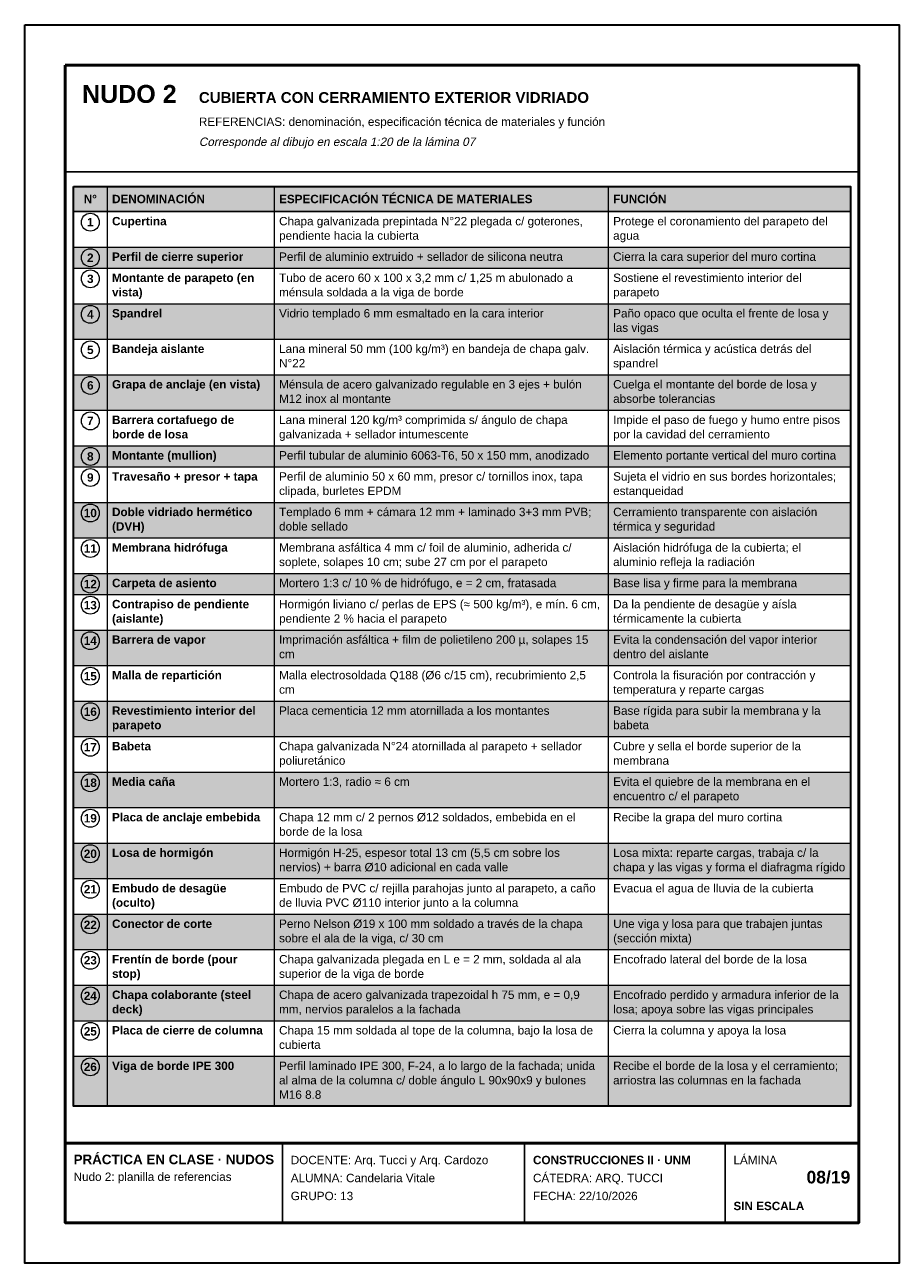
# Model space of a CAD drawing. Header units: millimetres. Extents: x 6 to 4194, y 6 to 5934.
import ezdxf
from ezdxf.enums import TextEntityAlignment as Align

# ---------------------------------------------------------------- set-up
doc = ezdxf.new("R2010")
doc.units = ezdxf.units.MM
doc.header["$LTSCALE"] = 20
for name, color, linetype in [('X-MARCO', 7, 'Continuous'), ('X-ROTULO', 7, 'Continuous'), ('X-TABLA', 7, 'Continuous'), ('X-TEXTOS', 7, 'Continuous')]:
    doc.layers.add(name, color=color, linetype=linetype)
doc.styles.add('ARIAL', font='arial.ttf')
doc.styles.add('ARIAL-B', font='arialbd.ttf')

msp = doc.modelspace()

# ---------------------------------------------------------------- hatches: boundary and pattern name
at = {"layer": 'X-TABLA', "true_color": 0xd9d9d9}
h = msp.add_hatch(color=254, dxfattribs=at)
h.dxf.hatch_style = 1
h.paths.add_polyline_path([(240, 5160), (3960, 5160), (3960, 5040), (240, 5040)])
at = {"layer": 'X-TABLA', "true_color": 0xf2f2f2}
h = msp.add_hatch(color=7, dxfattribs=at)
h.dxf.hatch_style = 1
h.paths.add_polyline_path([(240, 4870), (3960, 4870), (3960, 4769), (240, 4769)])
h = msp.add_hatch(color=7, dxfattribs=at)
h.dxf.hatch_style = 1
h.paths.add_polyline_path([(240, 4599), (3960, 4599), (3960, 4429), (240, 4429)])
h = msp.add_hatch(color=7, dxfattribs=at)
h.dxf.hatch_style = 1
h.paths.add_polyline_path([(240, 4259), (3960, 4259), (3960, 4089), (240, 4089)])
h = msp.add_hatch(color=7, dxfattribs=at)
h.dxf.hatch_style = 1
h.paths.add_polyline_path([(240, 3919), (3960, 3919), (3960, 3818), (240, 3818)])
h = msp.add_hatch(color=7, dxfattribs=at)
h.dxf.hatch_style = 1
h.paths.add_polyline_path([(240, 3648), (3960, 3648), (3960, 3478), (240, 3478)])
h = msp.add_hatch(color=7, dxfattribs=at)
h.dxf.hatch_style = 1
h.paths.add_polyline_path([(240, 3308), (3960, 3308), (3960, 3207), (240, 3207)])
h = msp.add_hatch(color=7, dxfattribs=at)
h.dxf.hatch_style = 1
h.paths.add_polyline_path([(240, 3037), (3960, 3037), (3960, 2867), (240, 2867)])
h = msp.add_hatch(color=7, dxfattribs=at)
h.dxf.hatch_style = 1
h.paths.add_polyline_path([(240, 2697), (3960, 2697), (3960, 2527), (240, 2527)])
h = msp.add_hatch(color=7, dxfattribs=at)
h.dxf.hatch_style = 1
h.paths.add_polyline_path([(240, 2357), (3960, 2357), (3960, 2187), (240, 2187)])
h = msp.add_hatch(color=7, dxfattribs=at)
h.dxf.hatch_style = 1
h.paths.add_polyline_path([(240, 2017), (3960, 2017), (3960, 1847), (240, 1847)])
h = msp.add_hatch(color=7, dxfattribs=at)
h.dxf.hatch_style = 1
h.paths.add_polyline_path([(240, 1677), (3960, 1677), (3960, 1507), (240, 1507)])
h = msp.add_hatch(color=7, dxfattribs=at)
h.dxf.hatch_style = 1
h.paths.add_polyline_path([(240, 1337), (3960, 1337), (3960, 1167), (240, 1167)])
h = msp.add_hatch(color=7, dxfattribs=at)
h.dxf.hatch_style = 1
h.paths.add_polyline_path([(240, 997), (3960, 997), (3960, 758), (240, 758)])

# ---------------------------------------------------------------- linework, layer by layer
at = {"layer": 'X-MARCO', "lineweight": 30}
msp.add_lwpolyline([(6, 5934), (4194, 5934), (4194, 6), (6, 6)], close=True, dxfattribs=at)
at = {"layer": 'X-MARCO', "lineweight": 50}
msp.add_lwpolyline([(200, 5740), (4000, 5740), (4000, 200), (200, 200)], close=True, dxfattribs=at)
at = {"layer": 'X-ROTULO', "lineweight": 50}
msp.add_lwpolyline([(200, 580), (4000, 580), (4000, 200), (200, 200)], close=True, dxfattribs=at)
at = {"layer": 'X-ROTULO', "lineweight": 25}
for points in [[(1240, 580), (1240, 200)], [(2400, 580), (2400, 200)], [(3360, 580), (3360, 200)]]:
    msp.add_lwpolyline(points, dxfattribs=at)
at = {"layer": 'X-TABLA', "lineweight": 25}
msp.add_lwpolyline([(240, 5160), (3960, 5160), (3960, 5040), (240, 5040)], close=True, dxfattribs=at)
at = {"layer": 'X-TABLA', "lineweight": 30}
msp.add_lwpolyline([(240, 5160), (3960, 5160), (3960, 758), (240, 758)], close=True, dxfattribs=at)
at = {"layer": 'X-TABLA', "lineweight": 13}
for points in [[(400, 5160), (400, 758)], [(1200, 5160), (1200, 758)], [(2800, 5160), (2800, 758)], [(240, 4870), (3960, 4870)], [(240, 4769), (3960, 4769)], [(240, 4599), (3960, 4599)], [(240, 4429), (3960, 4429)], [(240, 4259), (3960, 4259)], [(240, 4089), (3960, 4089)], [(240, 3919), (3960, 3919)], [(240, 3818), (3960, 3818)], [(240, 3648), (3960, 3648)], [(240, 3478), (3960, 3478)], [(240, 3308), (3960, 3308)], [(240, 3207), (3960, 3207)], [(240, 3037), (3960, 3037)], [(240, 2867), (3960, 2867)], [(240, 2697), (3960, 2697)], [(240, 2527), (3960, 2527)], [(240, 2357), (3960, 2357)], [(240, 2187), (3960, 2187)], [(240, 2017), (3960, 2017)], [(240, 1847), (3960, 1847)], [(240, 1677), (3960, 1677)], [(240, 1507), (3960, 1507)], [(240, 1337), (3960, 1337)], [(240, 1167), (3960, 1167)], [(240, 997), (3960, 997)], [(240, 758), (3960, 758)]]:
    msp.add_lwpolyline(points, dxfattribs=at)
at = {"layer": 'X-TABLA', "lineweight": 18}
for centre in [(320, 4989), (320, 4819), (320, 4718), (320, 4548), (320, 4378), (320, 4208), (320, 4038), (320, 3868), (320, 3767), (320, 3597), (320, 3427), (320, 3257), (320, 3156), (320, 2986), (320, 2816), (320, 2646), (320, 2476), (320, 2306), (320, 2136), (320, 1966), (320, 1796), (320, 1626), (320, 1456), (320, 1286), (320, 1116), (320, 946)]:
    msp.add_circle(centre, 43, dxfattribs=at)
at = {"layer": 'X-TEXTOS', "lineweight": 25}
msp.add_lwpolyline([(200, 5230), (4000, 5230)], dxfattribs=at)

# ---------------------------------------------------------------- texts
at = {"layer": 'X-ROTULO'}
for s, height, style, p in [('PRÁCTICA EN CLASE · NUDOS', 45.824, 'ARIAL-B', (240, 480)), ('DOCENTE: Arq. Tucci y Arq. Cardozo', 40.096, 'ARIAL', (1280, 480)), ('CONSTRUCCIONES II · UNM', 40.096, 'ARIAL-B', (2440, 480)), ('LÁMINA', 40.1, 'ARIAL', (3400, 480)), ('Nudo 2: planilla de referencias', 40.096, 'ARIAL', (240, 400)), ('ALUMNA: Candelaria Vitale', 40.096, 'ARIAL', (1280, 394)), ('CÁTEDRA: ARQ. TUCCI', 40.096, 'ARIAL', (2440, 394)), ('GRUPO: 13', 40.1, 'ARIAL', (1280, 308)), ('FECHA: 22/10/2026', 40.096, 'ARIAL', (2440, 308)), ('SIN ESCALA', 40.1, 'ARIAL-B', (3400, 260))]:
    msp.add_text(s, height=height, dxfattribs=dict(at, style=style)).set_placement(p)
at = {"layer": 'X-ROTULO', "style": 'ARIAL-B'}
msp.add_text('08/19', height=60.14, dxfattribs=at).set_placement((3960, 388), align=Align.RIGHT)
at = {"layer": 'X-TABLA', "style": 'ARIAL-B'}
for s, p in [('N°', (320, 5080)), ('1', (320, 4969)), ('2', (320, 4799)), ('3', (320, 4698)), ('4', (320, 4528)), ('5', (320, 4358)), ('6', (320, 4188)), ('7', (320, 4018)), ('8', (320, 3848)), ('9', (320, 3747)), ('10', (320, 3577)), ('11', (320, 3407)), ('12', (320, 3237)), ('13', (320, 3136)), ('14', (320, 2966)), ('15', (320, 2796)), ('16', (320, 2626)), ('17', (320, 2456)), ('18', (320, 2286)), ('19', (320, 2116)), ('20', (320, 1946)), ('21', (320, 1776)), ('22', (320, 1606)), ('23', (320, 1436)), ('24', (320, 1266)), ('25', (320, 1096)), ('26', (320, 926))]:
    msp.add_text(s, height=40.1, dxfattribs=at).set_placement(p, align=Align.CENTER)
at = {"layer": 'X-TABLA'}
for s, height, style, p in [('DENOMINACIÓN', 40.096, 'ARIAL-B', (424, 5080)), ('ESPECIFICACIÓN TÉCNICA DE MATERIALES', 40.096, 'ARIAL-B', (1224, 5080)), ('FUNCIÓN', 40.1, 'ARIAL-B', (2824, 5080)), ('Cupertina', 40.1, 'ARIAL-B', (424, 4974)), ('Chapa galvanizada prepintada N°22 plegada c/ goterones,', 40.096, 'ARIAL', (1224, 4974)), ('Protege el coronamiento del parapeto del', 40.096, 'ARIAL', (2824, 4974)), ('pendiente hacia la cubierta', 40.096, 'ARIAL', (1224, 4905)), ('agua', 40.1, 'ARIAL', (2824, 4905)), ('Perfil de cierre superior', 40.096, 'ARIAL-B', (424, 4804)), ('Perfil de aluminio extruido + sellador de silicona neutra', 40.096, 'ARIAL', (1224, 4804)), ('Cierra la cara superior del muro cortina', 40.096, 'ARIAL', (2824, 4804)), ('Montante de parapeto (en', 40.096, 'ARIAL-B', (424, 4703)), ('Tubo de acero 60 x 100 x 3,2 mm c/ 1,25 m abulonado a', 40.096, 'ARIAL', (1224, 4703)), ('Sostiene el revestimiento interior del', 40.096, 'ARIAL', (2824, 4703)), ('vista)', 40.1, 'ARIAL-B', (424, 4634)), ('ménsula soldada a la viga de borde', 40.096, 'ARIAL', (1224, 4634)), ('parapeto', 40.1, 'ARIAL', (2824, 4634)), ('Spandrel', 40.1, 'ARIAL-B', (424, 4533)), ('Vidrio templado 6 mm esmaltado en la cara interior', 40.096, 'ARIAL', (1224, 4533)), ('Paño opaco que oculta el frente de losa y', 40.096, 'ARIAL', (2824, 4533)), ('las vigas', 40.1, 'ARIAL', (2824, 4464)), ('Bandeja aislante', 40.096, 'ARIAL-B', (424, 4363)), ('Lana mineral 50 mm (100 kg/m³) en bandeja de chapa galv.', 40.096, 'ARIAL', (1224, 4363)), ('Aislación térmica y acústica detrás del', 40.096, 'ARIAL', (2824, 4363)), ('N°22', 40.1, 'ARIAL', (1224, 4294)), ('spandrel', 40.1, 'ARIAL', (2824, 4294)), ('Grapa de anclaje (en vista)', 40.096, 'ARIAL-B', (424, 4193)), ('Ménsula de acero galvanizado regulable en 3 ejes + bulón', 40.096, 'ARIAL', (1224, 4193)), ('Cuelga el montante del borde de losa y', 40.096, 'ARIAL', (2824, 4193)), ('M12 inox al montante', 40.096, 'ARIAL', (1224, 4124)), ('absorbe tolerancias', 40.096, 'ARIAL', (2824, 4124)), ('Barrera cortafuego de', 40.096, 'ARIAL-B', (424, 4023)), ('Lana mineral 120 kg/m³ comprimida s/ ángulo de chapa', 40.096, 'ARIAL', (1224, 4023)), ('Impide el paso de fuego y humo entre pisos', 40.096, 'ARIAL', (2824, 4023)), ('borde de losa', 40.096, 'ARIAL-B', (424, 3954)), ('galvanizada + sellador intumescente', 40.096, 'ARIAL', (1224, 3954)), ('por la cavidad del cerramiento', 40.096, 'ARIAL', (2824, 3954)), ('Montante (mullion)', 40.096, 'ARIAL-B', (424, 3853)), ('Perfil tubular de aluminio 6063-T6, 50 x 150 mm, anodizado', 40.096, 'ARIAL', (1224, 3853)), ('Elemento portante vertical del muro cortina', 40.096, 'ARIAL', (2824, 3853)), ('Travesaño + presor + tapa', 40.096, 'ARIAL-B', (424, 3752)), ('Perfil de aluminio 50 x 60 mm, presor c/ tornillos inox, tapa', 40.096, 'ARIAL', (1224, 3752)), ('Sujeta el vidrio en sus bordes horizontales;', 40.096, 'ARIAL', (2824, 3752)), ('clipada, burletes EPDM', 40.096, 'ARIAL', (1224, 3683)), ('estanqueidad', 40.096, 'ARIAL', (2824, 3683)), ('Doble vidriado hermético', 40.096, 'ARIAL-B', (424, 3582)), ('Templado 6 mm + cámara 12 mm + laminado 3+3 mm PVB;', 40.096, 'ARIAL', (1224, 3582)), ('Cerramiento transparente con aislación', 40.096, 'ARIAL', (2824, 3582)), ('(DVH)', 40.1, 'ARIAL-B', (424, 3513)), ('térmica y seguridad', 40.096, 'ARIAL', (2824, 3513)), ('doble sellado', 40.096, 'ARIAL', (1224, 3513)), ('Membrana hidrófuga', 40.096, 'ARIAL-B', (424, 3412)), ('Membrana asfáltica 4 mm c/ foil de aluminio, adherida c/', 40.096, 'ARIAL', (1224, 3412)), ('Aislación hidrófuga de la cubierta; el', 40.096, 'ARIAL', (2824, 3412)), ('soplete, solapes 10 cm; sube 27 cm por el parapeto', 40.096, 'ARIAL', (1224, 3343)), ('aluminio refleja la radiación', 40.096, 'ARIAL', (2824, 3343)), ('Carpeta de asiento', 40.096, 'ARIAL-B', (424, 3242)), ('Mortero 1:3 c/ 10 % de hidrófugo, e = 2 cm, fratasada', 40.096, 'ARIAL', (1224, 3242)), ('Base lisa y firme para la membrana', 40.096, 'ARIAL', (2824, 3242)), ('Contrapiso de pendiente', 40.096, 'ARIAL-B', (424, 3141)), ('Hormigón liviano c/ perlas de EPS (≈ 500 kg/m³), e mín. 6 cm,', 40.096, 'ARIAL', (1224, 3141)), ('Da la pendiente de desagüe y aísla', 40.096, 'ARIAL', (2824, 3141)), ('(aislante)', 40.1, 'ARIAL-B', (424, 3072)), ('pendiente 2 % hacia el parapeto', 40.096, 'ARIAL', (1224, 3072)), ('térmicamente la cubierta', 40.096, 'ARIAL', (2824, 3072)), ('Barrera de vapor', 40.096, 'ARIAL-B', (424, 2971)), ('Imprimación asfáltica + film de polietileno 200 µ, solapes 15', 40.096, 'ARIAL', (1224, 2971)), ('Evita la condensación del vapor interior', 40.096, 'ARIAL', (2824, 2971)), ('cm', 40.1, 'ARIAL', (1224, 2902)), ('dentro del aislante', 40.096, 'ARIAL', (2824, 2902)), ('Malla de repartición', 40.096, 'ARIAL-B', (424, 2801)), ('Malla electrosoldada Q188 (Ø6 c/15 cm), recubrimiento 2,5', 40.096, 'ARIAL', (1224, 2801)), ('Controla la fisuración por contracción y', 40.096, 'ARIAL', (2824, 2801)), ('cm', 40.1, 'ARIAL', (1224, 2732)), ('temperatura y reparte cargas', 40.096, 'ARIAL', (2824, 2732)), ('Revestimiento interior del', 40.096, 'ARIAL-B', (424, 2631)), ('Placa cementicia 12 mm atornillada a los montantes', 40.096, 'ARIAL', (1224, 2631)), ('Base rígida para subir la membrana y la', 40.096, 'ARIAL', (2824, 2631)), ('parapeto', 40.1, 'ARIAL-B', (424, 2562)), ('babeta', 40.1, 'ARIAL', (2824, 2562)), ('Babeta', 40.1, 'ARIAL-B', (424, 2461)), ('Chapa galvanizada N°24 atornillada al parapeto + sellador', 40.096, 'ARIAL', (1224, 2461)), ('Cubre y sella el borde superior de la', 40.096, 'ARIAL', (2824, 2461)), ('poliuretánico', 40.096, 'ARIAL', (1224, 2392)), ('membrana', 40.1, 'ARIAL', (2824, 2392)), ('Media caña', 40.1, 'ARIAL-B', (424, 2291)), ('Mortero 1:3, radio ≈ 6 cm', 40.096, 'ARIAL', (1224, 2291)), ('Evita el quiebre de la membrana en el', 40.096, 'ARIAL', (2824, 2291)), ('encuentro c/ el parapeto', 40.096, 'ARIAL', (2824, 2222)), ('Placa de anclaje embebida', 40.096, 'ARIAL-B', (424, 2121)), ('Chapa 12 mm c/ 2 pernos Ø12 soldados, embebida en el', 40.096, 'ARIAL', (1224, 2121)), ('Recibe la grapa del muro cortina', 40.096, 'ARIAL', (2824, 2121)), ('borde de la losa', 40.096, 'ARIAL', (1224, 2052)), ('Losa de hormigón', 40.096, 'ARIAL-B', (424, 1951)), ('Hormigón H-25, espesor total 13 cm (5,5 cm sobre los', 40.096, 'ARIAL', (1224, 1951)), ('Losa mixta: reparte cargas, trabaja c/ la', 40.096, 'ARIAL', (2824, 1951)), ('nervios) + barra Ø10 adicional en cada valle', 40.096, 'ARIAL', (1224, 1882)), ('chapa y las vigas y forma el diafragma rígido', 40.096, 'ARIAL', (2824, 1882)), ('Embudo de desagüe', 40.096, 'ARIAL-B', (424, 1781)), ('Embudo de PVC c/ rejilla parahojas junto al parapeto, a caño', 40.096, 'ARIAL', (1224, 1781)), ('Evacua el agua de lluvia de la cubierta', 40.096, 'ARIAL', (2824, 1781)), ('(oculto)', 40.1, 'ARIAL-B', (424, 1712)), ('de lluvia PVC Ø110 interior junto a la columna', 40.096, 'ARIAL', (1224, 1712)), ('Conector de corte', 40.096, 'ARIAL-B', (424, 1611)), ('Perno Nelson Ø19 x 100 mm soldado a través de la chapa', 40.096, 'ARIAL', (1224, 1611)), ('Une viga y losa para que trabajen juntas', 40.096, 'ARIAL', (2824, 1611)), ('sobre el ala de la viga, c/ 30 cm', 40.096, 'ARIAL', (1224, 1542)), ('(sección mixta)', 40.096, 'ARIAL', (2824, 1542)), ('Frentín de borde (pour', 40.096, 'ARIAL-B', (424, 1441)), ('Chapa galvanizada plegada en L e = 2 mm, soldada al ala', 40.096, 'ARIAL', (1224, 1441)), ('Encofrado lateral del borde de la losa', 40.096, 'ARIAL', (2824, 1441)), ('stop)', 40.1, 'ARIAL-B', (424, 1372)), ('superior de la viga de borde', 40.096, 'ARIAL', (1224, 1372)), ('Chapa colaborante (steel', 40.096, 'ARIAL-B', (424, 1271)), ('Chapa de acero galvanizada trapezoidal h 75 mm, e = 0,9', 40.096, 'ARIAL', (1224, 1271)), ('Encofrado perdido y armadura inferior de la', 40.096, 'ARIAL', (2824, 1271)), ('deck)', 40.1, 'ARIAL-B', (424, 1202)), ('mm, nervios paralelos a la fachada', 40.096, 'ARIAL', (1224, 1202)), ('losa; apoya sobre las vigas principales', 40.096, 'ARIAL', (2824, 1202)), ('Placa de cierre de columna', 40.096, 'ARIAL-B', (424, 1101)), ('Chapa 15 mm soldada al tope de la columna, bajo la losa de', 40.096, 'ARIAL', (1224, 1101)), ('Cierra la columna y apoya la losa', 40.096, 'ARIAL', (2824, 1101)), ('cubierta', 40.1, 'ARIAL', (1224, 1032)), ('Viga de borde IPE 300', 40.096, 'ARIAL-B', (424, 931)), ('Perfil laminado IPE 300, F-24, a lo largo de la fachada; unida', 40.096, 'ARIAL', (1224, 931)), ('Recibe el borde de la losa y el cerramiento;', 40.096, 'ARIAL', (2824, 931)), ('al alma de la columna c/ doble ángulo L 90x90x9 y bulones', 40.096, 'ARIAL', (1224, 862)), ('arriostra las columnas en la fachada', 40.096, 'ARIAL', (2824, 862)), ('M16 8.8', 40.1, 'ARIAL', (1224, 793))]:
    msp.add_text(s, height=height, dxfattribs=dict(at, style=style)).set_placement(p)
at = {"layer": 'X-TEXTOS'}
for s, height, style, p in [('NUDO 2', 85.92, 'ARIAL-B', (280, 5560)), ('CUBIERTA CON CERRAMIENTO EXTERIOR VIDRIADO', 51.552, 'ARIAL-B', (840, 5560)), ('REFERENCIAS: denominación, especificación técnica de materiales y función', 40.096, 'ARIAL', (840, 5450))]:
    msp.add_text(s, height=height, dxfattribs=dict(at, style=style)).set_placement(p)
at = {"layer": 'X-TEXTOS', "style": 'ARIAL', "oblique": 12}
msp.add_text('Corresponde al dibujo en escala 1:20 de la lámina 07', height=40.096, dxfattribs=at).set_placement((840, 5354))

doc.saveas('drawing.dxf')
